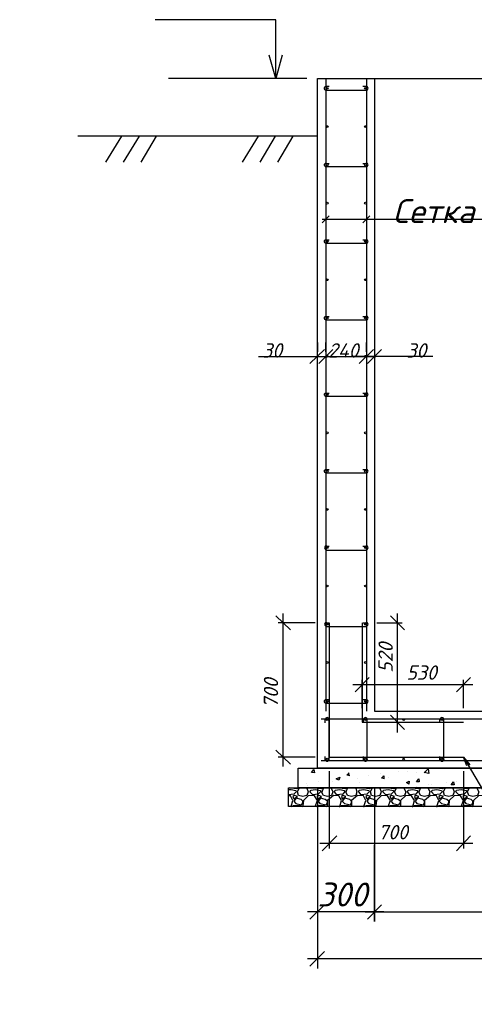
# Model space of a CAD drawing. Extents: x -119078 to 1619993, y 264752 to 340742.
# Tile 214 of 220: x 1216835 to 1221585, y 304850 to 315129. Entities that reach past the tile are written whole.
import ezdxf

# ---------------------------------------------------------------- set-up
doc = ezdxf.new("R2010")
doc.units = 0
doc.header["$MEASUREMENT"] = 0
doc.linetypes.add('CONTI', pattern=[0])
doc.layers.get('0').update_dxf_attribs({"color": 250, "linetype": 'CONTI'})
doc.layers.add('PDF _Геометрия', color=250, linetype='Continuous')
doc.layers.add('PDF _Текст', color=7, linetype='Continuous')
doc.styles.add('ICOCPEUR', font='isocpeui.ttf')
doc.styles.add('PDF ISOCPEUR Italic', font='isocpeui.ttf')

msp = doc.modelspace()

# ---------------------------------------------------------------- linework, layer by layer
at = {"layer": 'PDF _Геометрия', "color": 7, "lineweight": -3}
for points in [[(1219509.668, 314513.903), (1219509.668, 314759.846), (1219509.668, 315128.761), (1218249.21, 315128.761)], [(1219577.302, 314759.846), (1219509.668, 314513.903), (1219442.034, 314759.846)], [(1219835.542, 314513.903), (1218390.627, 314513.903)], [(1220032.297, 314513.903), (1220032.297, 307910.336)], [(1220456.548, 314513.903), (1220456.548, 307910.336)], [(1220542.628, 314513.903), (1220542.628, 307910.336), (1224545.349, 307910.336), (1224545.349, 314513.903)], [(1220419.657, 314433.972), (1220450.4, 314433.972)], [(1219946.217, 313911.343), (1217443.747, 313911.343)], [(1217898.742, 313911.343), (1217732.73, 313640.806)], [(1218083.199, 313911.343), (1217917.187, 313640.806)], [(1218261.507, 313911.343), (1218101.645, 313640.806)], [(1219325.211, 313911.343), (1219159.199, 313640.806)], [(1219503.519, 313911.343), (1219343.656, 313640.806)], [(1219687.976, 313911.343), (1219528.114, 313640.806)], [(1220038.445, 313628.509), (1220069.188, 313628.509)], [(1220419.657, 313628.509), (1220450.4, 313628.509)], [(1219995.405, 313007.503), (1220069.188, 313081.286)], [(1222454.834, 313044.394), (1219995.405, 313044.394)], [(1220419.657, 313007.503), (1220493.44, 313081.286)], [(1220038.445, 312829.194), (1220069.188, 312829.194)], [(1220419.657, 312829.194), (1220450.4, 312829.194)], [(1220038.445, 312029.88), (1220069.188, 312029.88)], [(1220419.657, 312029.88), (1220450.4, 312029.88)], [(1220038.445, 311230.565), (1220069.188, 311230.565)], [(1220419.657, 311230.565), (1220450.4, 311230.565)], [(1220038.445, 310431.251), (1220069.188, 310431.251)], [(1220419.657, 310431.251), (1220450.4, 310431.251)], [(1220038.445, 309631.936), (1220069.188, 309631.936)], [(1220419.657, 309631.936), (1220450.4, 309631.936)], [(1220450.4, 309588.896), (1220431.954, 309588.896), (1220038.445, 309588.896)], [(1220038.445, 308832.622), (1220069.188, 308832.622)], [(1220450.4, 308789.581), (1220431.954, 308789.581), (1220038.445, 308789.581)], [(1220419.657, 308832.622), (1220450.4, 308832.622)], [(1220419.657, 308033.307), (1220450.4, 308033.307)], [(1219983.108, 307830.404), (1225104.869, 307830.404)], [(1220026.148, 307787.364), (1220026.148, 307818.107)], [(1220063.039, 307818.107), (1220063.039, 307799.661), (1220063.039, 307400.004)], [(1220425.805, 307787.364), (1220425.805, 307818.107)], [(1220462.697, 307818.107), (1220462.697, 307799.661), (1220462.697, 307400.004)], [(1221225.12, 307787.364), (1221225.12, 307818.107)], [(1221262.011, 307818.107), (1221262.011, 307799.661), (1221262.011, 307400.004)], [(1219983.108, 307393.855), (1225104.869, 307393.855)], [(1220026.148, 307400.004), (1220026.148, 307436.895)], [(1220425.805, 307400.004), (1220425.805, 307436.895)], [(1221225.12, 307400.004), (1221225.12, 307436.895)], [(1221507.954, 307338.518), (1221471.063, 307430.747), (1221538.697, 307350.815)], [(1221471.063, 307430.747), (1221520.251, 307344.667), (1222049.029, 306446.975), (1222116.663, 306446.975), (1222294.971, 306446.975)]]:
    msp.add_lwpolyline(points, dxfattribs=at)
for points in [[(1225141.761, 314513.903), (1225141.761, 307313.924), (1219946.217, 307313.924), (1219946.217, 314513.903)], [(1219743.314, 307313.924), (1225344.664, 307313.924), (1225344.664, 307111.021), (1219743.314, 307111.021)], [(1219644.936, 307111.021), (1225443.041, 307111.021), (1225443.041, 306914.267), (1219644.936, 306914.267)]]:
    msp.add_lwpolyline(points, close=True, dxfattribs=at)
for points in [[(1220450.4, 314390.932), (1220431.954, 314390.932), (1220038.445, 314390.932, -0.928204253), (1220038.445, 314433.972), (1220069.188, 314433.972)], [(1220450.4, 313591.617), (1220431.954, 313591.617), (1220038.445, 313591.617, -0.928204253), (1220039.918, 313634.597)], [(1220450.4, 312792.303), (1220431.954, 312792.303), (1220038.445, 312792.303, -0.928204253), (1220039.918, 312835.283)], [(1220450.4, 311992.988), (1220431.954, 311992.988), (1220038.445, 311992.988, -0.928204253), (1220039.918, 312035.968)], [(1220450.4, 311193.674), (1220431.954, 311193.674), (1220038.445, 311193.674, -0.928204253), (1220039.918, 311236.654)], [(1220450.4, 310394.359), (1220431.954, 310394.359), (1220038.445, 310394.359, -0.928204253), (1220039.918, 310437.339)], [(1220450.4, 307990.267), (1220431.954, 307990.267), (1220038.445, 307990.267, -0.928204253), (1220038.445, 308033.307), (1220069.188, 308033.307)]]:
    msp.add_lwpolyline(points, format="xyb", dxfattribs=at)
at = {"layer": 'PDF _Геометрия', "color": 3, "lineweight": -3}
for points in [[(1219866.285, 311537.994), (1220019.999, 311685.56)], [(1219946.217, 311759.342), (1219946.217, 311660.965)], [(1220616.411, 311685.56), (1220468.845, 311537.994)], [(1220542.628, 311759.342), (1220542.628, 311660.965)], [(1219331.359, 311611.777), (1219946.217, 311611.777), (1220032.297, 311611.777), (1220179.862, 311611.777)], [(1219933.919, 311611.777), (1220554.925, 311611.777)], [(1221151.337, 311611.777), (1220542.628, 311611.777), (1220456.548, 311611.777), (1220302.834, 311611.777)], [(1219663.382, 308758.839), (1219509.668, 308906.404)], [(1219583.451, 308930.999), (1219583.451, 307332.37)], [(1220856.205, 308758.839), (1220708.64, 308906.404)], [(1220782.422, 307688.987), (1220782.422, 308930.999)], [(1219921.622, 308832.622), (1219534.262, 308832.622)], [(1220567.222, 308832.622), (1220831.611, 308832.622)], [(1220315.131, 308187.021), (1221569.44, 308187.021)], [(1220487.291, 308260.804), (1220339.725, 308113.238)], [(1220413.508, 307941.078), (1220413.508, 308236.21)], [(1221397.28, 308113.238), (1221544.846, 308260.804)], [(1221471.063, 307941.078), (1221471.063, 308236.21)], [(1220708.64, 307867.296), (1220856.205, 307719.73)], [(1220567.222, 307793.513), (1220831.611, 307793.513)], [(1219509.668, 307504.53), (1219663.382, 307356.964)], [(1219921.622, 307430.747), (1219534.262, 307430.747)], [(1220069.188, 307283.181), (1220069.188, 306477.718)], [(1221471.063, 307283.181), (1221471.063, 306477.718)], [(1219970.811, 306533.055), (1221569.44, 306533.055)], [(1220149.119, 306606.838), (1219995.405, 306453.124)], [(1221397.28, 306453.124), (1221544.846, 306606.838)]]:
    msp.add_lwpolyline(points, dxfattribs=at)
for points in [[(1219958.514, 311537.994), (1220106.079, 311685.56)], [(1220032.297, 311660.965), (1220032.297, 311759.342)], [(1220530.331, 311685.56), (1220382.765, 311537.994)], [(1220456.548, 311660.965), (1220456.548, 311759.342)]]:
    msp.add_lwpolyline(points, close=True, dxfattribs=at)
at = {"layer": 'PDF _Геометрия', "color": 1, "lineweight": -3}
for points in [[(1220069.188, 308832.622), (1220069.188, 307430.747), (1221471.063, 307430.747)], [(1220413.508, 308832.622), (1220413.508, 307793.513), (1221471.063, 307793.513)]]:
    msp.add_lwpolyline(points, dxfattribs=at)
at = {"layer": 'PDF _Геометрия', "color": 8, "lineweight": -3, "true_color": 0x767676}
for points in [[(1219847.839, 307307.775), (1219847.839, 307307.775)], [(1219897.028, 307289.33), (1219897.028, 307289.33)], [(1220284.388, 307233.992), (1220253.645, 307240.141), (1220278.239, 307264.735)], [(1220278.239, 307233.992), (1220272.091, 307264.735)], [(1220604.114, 307258.587), (1220604.114, 307258.587)], [(1220794.72, 307283.181), (1220794.72, 307283.181)], [(1220886.948, 307283.181), (1220886.948, 307283.181)], [(1220979.177, 307264.735), (1220979.177, 307264.735)], [(1221059.108, 307264.735), (1221102.148, 307307.775), (1221108.297, 307258.587), (1221059.108, 307270.884)], [(1221477.211, 307307.775), (1221477.211, 307307.775)], [(1219835.542, 307154.061), (1219835.542, 307154.061)], [(1219958.514, 307172.507), (1219958.514, 307172.507)], [(1220106.079, 307172.507), (1220106.079, 307172.507)], [(1220155.268, 307197.101), (1220155.268, 307197.101)], [(1220364.319, 307209.398), (1220364.319, 307209.398)], [(1220382.765, 307166.358), (1220382.765, 307166.358)], [(1220474.994, 307240.141), (1220474.994, 307240.141)], [(1220647.154, 307203.25), (1220616.411, 307209.398), (1220641.005, 307233.992), (1220641.005, 307203.25)], [(1220622.56, 307240.141), (1220622.56, 307240.141)], [(1220684.045, 307215.547), (1220684.045, 307215.547)], [(1221108.297, 307141.764), (1221108.297, 307141.764)], [(1221139.04, 307147.912), (1221139.04, 307147.912)], [(1221298.903, 307166.358), (1221298.903, 307166.358)], [(1221397.28, 307178.655), (1221397.28, 307178.655)], [(1219644.936, 307092.575), (1219669.531, 307092.575), (1219718.719, 307080.278), (1219724.868, 307067.981), (1219700.274, 307043.387), (1219644.936, 307037.238)], [(1219755.611, 307111.021), (1219731.016, 307098.724), (1219663.382, 307104.872), (1219657.234, 307111.021)], [(1219810.948, 307111.021), (1219835.542, 307104.872), (1219847.839, 307067.981), (1219835.542, 307031.09), (1219792.502, 307018.792), (1219749.462, 307031.09), (1219737.165, 307067.981), (1219755.611, 307104.872), (1219774.056, 307111.021)], [(1219749.462, 307117.17), (1219749.462, 307117.17)], [(1219841.691, 307135.615), (1219841.691, 307135.615)], [(1220007.702, 307111.021), (1219983.108, 307098.724), (1219921.622, 307104.872), (1219915.474, 307111.021)], [(1220063.039, 307111.021), (1220087.634, 307104.872), (1220106.079, 307067.981), (1220093.782, 307031.09), (1220050.742, 307018.792), (1220007.702, 307031.09), (1219989.257, 307067.981)], [(1219995.405, 307067.981), (1220007.702, 307104.872), (1220032.297, 307111.021)], [(1220087.634, 307111.021), (1220087.634, 307111.021)], [(1220265.942, 307111.021), (1220235.199, 307098.724), (1220173.714, 307104.872), (1220167.565, 307111.021)], [(1220315.131, 307111.021), (1220345.874, 307104.872), (1220358.171, 307067.981), (1220345.874, 307031.09), (1220302.834, 307018.792), (1220259.794, 307031.09), (1220241.348, 307067.981)], [(1220247.497, 307067.981), (1220259.794, 307104.872), (1220284.388, 307111.021)], [(1220518.034, 307111.021), (1220487.291, 307098.724), (1220425.805, 307104.872), (1220419.657, 307111.021)], [(1220573.371, 307111.021), (1220597.965, 307104.872), (1220610.262, 307067.981), (1220597.965, 307031.09), (1220554.925, 307018.792), (1220511.885, 307031.09), (1220499.588, 307067.981), (1220518.034, 307104.872), (1220536.48, 307111.021)], [(1220770.125, 307111.021), (1220745.531, 307098.724), (1220677.897, 307104.872), (1220677.897, 307111.021)], [(1220825.462, 307111.021), (1220850.057, 307104.872), (1220868.502, 307067.981), (1220856.205, 307031.09), (1220813.165, 307018.792), (1220770.125, 307031.09), (1220751.68, 307067.981), (1220770.125, 307104.872), (1220794.72, 307111.021)], [(1221028.365, 307111.021), (1220997.623, 307098.724), (1220936.137, 307104.872), (1220929.988, 307111.021)], [(1220979.177, 307123.318), (1220979.177, 307123.318)], [(1221077.554, 307111.021), (1221102.148, 307104.872), (1221120.594, 307067.981), (1221108.297, 307031.09), (1221065.257, 307018.792), (1221022.217, 307031.09), (1221003.771, 307067.981)], [(1221009.92, 307067.981), (1221022.217, 307104.872), (1221046.811, 307111.021)], [(1221280.457, 307111.021), (1221249.714, 307098.724), (1221188.228, 307104.872), (1221182.08, 307111.021)], [(1221335.794, 307111.021), (1221360.388, 307104.872), (1221372.685, 307067.981), (1221360.388, 307031.09), (1221317.348, 307018.792), (1221274.308, 307031.09), (1221262.011, 307067.981), (1221280.457, 307104.872), (1221298.903, 307111.021)], [(1221532.548, 307111.021), (1221507.954, 307098.724), (1221440.32, 307104.872), (1221440.32, 307111.021)], [(1221587.886, 307111.021), (1221612.48, 307104.872), (1221630.926, 307067.981), (1221618.628, 307031.09), (1221569.44, 307018.792), (1221526.4, 307031.09), (1221514.103, 307067.981), (1221532.548, 307104.872), (1221557.143, 307111.021)], [(1219669.531, 306914.267), (1219687.976, 306975.752), (1219663.382, 307024.941), (1219644.936, 307024.941)], [(1219921.622, 306914.267), (1219946.217, 306975.752), (1219915.474, 307024.941), (1219853.988, 307031.09), (1219798.651, 306975.752), (1219792.502, 306920.415), (1219798.651, 306914.267)], [(1220173.714, 306914.267), (1220179.862, 306914.267), (1220198.308, 306975.752), (1220167.565, 307024.941), (1220112.228, 307031.09), (1220050.742, 306975.752), (1220050.742, 306920.415), (1220050.742, 306914.267)], [(1220425.805, 306914.267), (1220431.954, 306914.267), (1220450.4, 306975.752), (1220425.805, 307024.941), (1220364.319, 307031.09), (1220302.834, 306975.752), (1220302.834, 306920.415), (1220308.982, 306914.267)], [(1220684.045, 306914.267), (1220708.64, 306975.752), (1220677.897, 307024.941), (1220616.411, 307031.09), (1220561.074, 306975.752), (1220554.925, 306920.415), (1220561.074, 306914.267)], [(1220936.137, 306914.267), (1220942.285, 306914.267), (1220960.731, 306975.752), (1220929.988, 307024.941), (1220868.502, 307031.09), (1220813.165, 306975.752), (1220813.165, 306920.415), (1220813.165, 306914.267)], [(1221188.228, 306914.267), (1221194.377, 306914.267), (1221212.823, 306975.752), (1221188.228, 307024.941), (1221126.743, 307031.09), (1221065.257, 306975.752), (1221065.257, 306920.415), (1221071.405, 306914.267)], [(1221446.468, 306914.267), (1221471.063, 306975.752), (1221440.32, 307024.941), (1221378.834, 307031.09), (1221323.497, 306975.752), (1221317.348, 306920.415), (1221323.497, 306914.267)], [(1221698.56, 306914.267), (1221704.708, 306914.267), (1221723.154, 306975.752), (1221692.411, 307024.941), (1221630.926, 307031.09), (1221575.588, 306975.752), (1221569.44, 306920.415), (1221575.588, 306914.267)], [(1219669.531, 306914.267), (1219669.531, 306914.267)], [(1219675.679, 306914.267), (1219694.125, 306926.564), (1219761.759, 306926.564), (1219786.354, 306914.267)], [(1219921.622, 306914.267), (1219921.622, 306914.267)], [(1219933.919, 306914.267), (1219946.217, 306926.564), (1220013.851, 306926.564), (1220038.445, 306914.267)], [(1220186.011, 306914.267), (1220198.308, 306926.564), (1220265.942, 306926.564), (1220290.537, 306914.267)], [(1220438.102, 306914.267), (1220456.548, 306926.564), (1220518.034, 306926.564), (1220548.777, 306914.267)], [(1220684.045, 306914.267), (1220684.045, 306914.267)], [(1220690.194, 306914.267), (1220708.64, 306926.564), (1220776.274, 306926.564), (1220800.868, 306914.267)], [(1220948.434, 306914.267), (1220960.731, 306926.564), (1221028.365, 306926.564), (1221052.96, 306914.267)], [(1221200.525, 306914.267), (1221218.971, 306926.564), (1221280.457, 306926.564), (1221311.2, 306914.267)], [(1221446.468, 306914.267), (1221446.468, 306914.267)], [(1221452.617, 306914.267), (1221471.063, 306926.564), (1221538.697, 306926.564), (1221563.291, 306914.267)]]:
    msp.add_lwpolyline(points, dxfattribs=at)
for points in [[(1219909.325, 307301.627), (1219915.474, 307264.735), (1219884.731, 307270.884)], [(1220179.862, 307221.695), (1220167.565, 307190.952), (1220142.971, 307203.25)], [(1220905.394, 307178.655), (1220899.245, 307147.912), (1220874.651, 307166.358)], [(1221003.771, 307203.25), (1221009.92, 307172.507), (1220979.177, 307172.507)], [(1221366.537, 307172.507), (1221372.685, 307141.764), (1221341.943, 307141.764)], [(1219878.582, 307086.427), (1219921.622, 307092.575), (1219976.959, 307080.278), (1219976.959, 307067.981), (1219952.365, 307043.387), (1219897.028, 307037.238), (1219866.285, 307067.981)], [(1220130.674, 307086.427), (1220179.862, 307092.575), (1220229.051, 307080.278), (1220229.051, 307067.981), (1220210.605, 307043.387), (1220149.119, 307037.238), (1220124.525, 307067.981)], [(1220382.765, 307086.427), (1220431.954, 307092.575), (1220481.142, 307080.278), (1220487.291, 307067.981), (1220462.697, 307043.387), (1220401.211, 307037.238), (1220376.617, 307067.981)], [(1220634.857, 307086.427), (1220684.045, 307092.575), (1220739.382, 307080.278), (1220739.382, 307067.981), (1220714.788, 307043.387), (1220659.451, 307037.238), (1220628.708, 307067.981)], [(1220893.097, 307086.427), (1220942.285, 307092.575), (1220991.474, 307080.278), (1220991.474, 307067.981), (1220973.028, 307043.387), (1220911.543, 307037.238), (1220886.948, 307067.981)], [(1221145.188, 307086.427), (1221194.377, 307092.575), (1221243.565, 307080.278), (1221249.714, 307067.981), (1221225.12, 307043.387), (1221163.634, 307037.238), (1221139.04, 307067.981)], [(1221397.28, 307086.427), (1221446.468, 307092.575), (1221501.806, 307080.278), (1221501.806, 307067.981), (1221477.211, 307043.387), (1221421.874, 307037.238), (1221391.131, 307067.981)], [(1219706.422, 307031.09), (1219687.976, 307018.792), (1219700.274, 306994.198), (1219737.165, 307018.792)], [(1219792.502, 306969.604), (1219774.056, 306988.05), (1219724.868, 307000.347), (1219700.274, 306969.604), (1219718.719, 306945.01), (1219780.205, 306932.712), (1219792.502, 306957.307)], [(1219958.514, 307031.09), (1219940.068, 307018.792), (1219952.365, 306994.198), (1219989.257, 307018.792)], [(1220050.742, 306969.604), (1220026.148, 306988.05), (1219976.959, 307000.347), (1219952.365, 306969.604), (1219970.811, 306945.01), (1220038.445, 306932.712), (1220050.742, 306957.307)], [(1220210.605, 307031.09), (1220198.308, 307018.792), (1220204.457, 306994.198), (1220241.348, 307018.792)], [(1220302.834, 306969.604), (1220284.388, 306988.05), (1220229.051, 307000.347), (1220204.457, 306969.604), (1220229.051, 306945.01), (1220290.537, 306932.712), (1220302.834, 306957.307)], [(1220468.845, 307031.09), (1220450.4, 307018.792), (1220462.697, 306994.198), (1220499.588, 307018.792)], [(1220554.925, 306969.604), (1220536.48, 306988.05), (1220487.291, 307000.347), (1220462.697, 306969.604), (1220481.142, 306945.01), (1220542.628, 306932.712), (1220554.925, 306957.307)], [(1220720.937, 307031.09), (1220702.491, 307018.792), (1220714.788, 306994.198), (1220751.68, 307018.792)], [(1220813.165, 306969.604), (1220788.571, 306988.05), (1220739.382, 307000.347), (1220714.788, 306969.604), (1220733.234, 306945.01), (1220794.72, 306932.712), (1220813.165, 306957.307)], [(1220973.028, 307031.09), (1220960.731, 307018.792), (1220966.88, 306994.198), (1221003.771, 307018.792)], [(1221065.257, 306969.604), (1221046.811, 306988.05), (1220991.474, 307000.347), (1220966.88, 306969.604), (1220985.325, 306945.01), (1221052.96, 306932.712), (1221065.257, 306957.307)], [(1221231.268, 307031.09), (1221212.823, 307018.792), (1221218.971, 306994.198), (1221262.011, 307018.792)], [(1221317.348, 306969.604), (1221298.903, 306988.05), (1221249.714, 307000.347), (1221218.971, 306969.604), (1221243.565, 306945.01), (1221305.051, 306932.712), (1221317.348, 306957.307)], [(1221483.36, 307031.09), (1221464.914, 307018.792), (1221477.211, 306994.198), (1221514.103, 307018.792)], [(1221569.44, 306969.604), (1221550.994, 306988.05), (1221501.806, 307000.347), (1221477.211, 306969.604), (1221495.657, 306945.01), (1221557.143, 306932.712), (1221569.44, 306957.307)]]:
    msp.add_lwpolyline(points, close=True, dxfattribs=at)
at = {"layer": 'PDF _Геометрия', "color": 251, "lineweight": -3, "true_color": 0x535353}
for points in [[(1219946.217, 307111.021), (1219946.217, 305715.295)], [(1220542.628, 307111.021), (1220542.628, 305715.295), (1220542.628, 306514.609)], [(1219946.217, 306514.609), (1219946.217, 305223.409)], [(1220641.005, 305813.672), (1219841.691, 305813.672)], [(1220019.999, 305887.455), (1219866.285, 305739.889)], [(1220444.251, 305813.672), (1224643.726, 305813.672)], [(1220019.999, 305401.718), (1219866.285, 305248.003)], [(1219841.691, 305327.935), (1225246.287, 305327.935)]]:
    msp.add_lwpolyline(points, dxfattribs=at)
msp.add_lwpolyline([(1220616.411, 305887.455), (1220468.845, 305739.889)], close=True, dxfattribs=at)
at = {"layer": 'PDF _Геометрия', "color": 7, "lineweight": -3}
for centre in [(1220047.668, 314412.451), (1220447.325, 314412.451), (1220047.668, 314012.794), (1220447.325, 314012.794), (1220047.668, 313613.137), (1220447.325, 313613.137), (1220047.668, 313213.48), (1220447.325, 313213.48), (1220047.668, 312813.822), (1220447.325, 312813.822), (1220047.668, 312414.165), (1220447.325, 312414.165), (1220047.668, 312014.508), (1220447.325, 312014.508), (1220047.668, 311614.85), (1220447.325, 311614.85), (1220047.668, 311215.193), (1220447.325, 311215.193), (1220047.668, 310815.536), (1220447.325, 310815.536), (1220047.668, 310415.879), (1220447.325, 310415.879), (1220047.668, 310016.221), (1220447.325, 310016.221), (1220047.668, 309616.564), (1220447.325, 309616.564), (1220047.668, 309216.907), (1220447.325, 309216.907), (1220047.668, 308817.25), (1220447.325, 308817.25), (1220047.668, 308417.592), (1220447.325, 308417.592), (1220047.668, 308011.787), (1220447.325, 308011.787), (1220047.668, 307821.181), (1220447.325, 307821.181), (1220846.982, 307821.181), (1221246.639, 307821.181), (1220047.668, 307409.226), (1220447.325, 307409.226), (1220846.982, 307409.226), (1221246.639, 307409.226)]:
    msp.add_circle(centre, 9.223, dxfattribs=at)
for centre, start, end in [((1220453.475, 314412.451), 274.2647908, 85.7352092), ((1220453.475, 313613.136), 274.2647908, 85.7352092), ((1220453.475, 312813.822), 274.2647907, 85.7352093), ((1220453.475, 312014.507), 274.2647908, 85.7352092), ((1220453.475, 311215.193), 274.2647907, 85.7352092), ((1220453.475, 310415.878), 274.2647908, 85.7352092), ((1220041.518, 309616.566), 94.2647908, 265.7352092), ((1220453.475, 309616.564), 274.2647907, 85.7352093), ((1220041.518, 308817.251), 94.2647908, 265.7352092), ((1220453.475, 308817.249), 274.2647908, 85.7352092), ((1220453.475, 308011.786), 274.2647907, 85.7352092), ((1220047.669, 307821.183), 4.2647901, 175.7352099), ((1220447.326, 307821.183), 4.2647901, 175.7352099), ((1221246.641, 307821.183), 4.2647901, 175.7352099), ((1220047.667, 307409.225), 184.2647901, 355.7352099), ((1220447.324, 307409.225), 184.2647901, 355.7352099), ((1221246.639, 307409.225), 184.2647901, 355.7352099)]:
    msp.add_arc(centre, 21.519, start, end, dxfattribs=at)

# ---------------------------------------------------------------- texts
at = {"linetype": 'Continuous', "lineweight": 25, "ltscale": 15, "insert": (12863.76, 311222.017), "char_height": 250, "width": 17877.44941, "attachment_point": 1, "style": 'ICOCPEUR'}
msp.add_mtext('\\pi4862.31;{\\H1.16667x;\\LАнтисейсмические мероприятия\\P\\pi0;\\H0.71428x;\\l       Для обеспечения сейсмостойкости несущих конструкций и фундаментов соблюдены все условия КМК 2.01.03-19 «Строительство в сейсмических районах».\\P\\pi5355.138;\\H1.4x;\\LАнтикоррозионная защита\\l\\P\\pi0;\\H0.71428x;       Защита конструкций от коррозии должна производиться в соответствии КМК 2.03.11-96 "Защита строительных конструкций от коррозии" ГОСТ 9.402-2004 «Покрытия лакокрасочные. Подготовка (металлических поверхностей перед окрашиванием». Антикоррозионное покрытие должно обеспечивать защиту конструкций. \\P       \\A1;Все несущие металлоконструкции грунтовать и\\A0; окрасить эмалью ПФ-115 (ГОСТ6465-76) за 2 раза по грунтовке ГФ-021 (ГОСТ 25129-82)\\A1;.\\P      Для железобетонных конструкций использовать бетон \\A0;на портландцементе по ГОСТ 10178-85*,\\A1; водонепроницаемости W\\A0;4\\A1; и морозостойкостью F100\\A0;.\\A1;\\P\\A0;       \\A1;Все \\A0;поверхности бетонных и ж.б конструкций, соприкасающиеся с грунтом обмазать \\A1;\\C256;горячим битумом за 2 раза\\A0;\\C0; по ГОСТ 28379-89.}\\P\\pi5566.64787;{\\H1.16666x;\\LАнтипросадочные мероприятия\\A1;\\l\\P\\pi0;\\H0.71428x;        В соответствии с требованиями КМК 2.02.01-98 приняты противопросадочные мероприятия для первого типа грунтовых условий. Для устранения просадочных свойств грунтов I типа предусмотрено уплотнение тяжелыми трамбовками грунтов в основании котлованов и устройство подготовки из бетона класса В7,5. Насыпные грунты и строительный мусор толщиной до 1,5м удалить и заменить засыпкой из ГПС до бетонной подготовки.}', dxfattribs=at)
at = {"layer": 'PDF _Текст', "lineweight": 30, "insert": (1220733.234, 313005.816), "char_height": 249.9788, "attachment_point": 7, "style": 'PDF ISOCPEUR Italic'}
msp.add_mtext('Сетка с-1', dxfattribs=at)
at = {"layer": 'PDF _Текст', "color": 3, "lineweight": 30, "char_height": 149.9857, "attachment_point": 7, "style": 'PDF ISOCPEUR Italic'}
for s, insert in [('30', (1219368.251, 311600.927)), ('240', (1220056.891, 311600.927)), ('30', (1220874.651, 311600.927)), ('530', (1220874.651, 308237.886)), ('700', (1220579.52, 306571.442))]:
    msp.add_mtext(s, dxfattribs=dict(at, insert=insert))
at = {"layer": 'PDF _Текст', "color": 3, "lineweight": 30, "char_height": 149.9857, "attachment_point": 7, "rotation": 90, "style": 'PDF ISOCPEUR Italic'}
for s, insert in [('520', (1220733.234, 308309.993)), ('700', (1219535.482, 307941.078))]:
    msp.add_mtext(s, dxfattribs=dict(at, insert=insert))
at = {"layer": 'PDF _Текст', "color": 251, "lineweight": 30, "true_color": 0x535353, "insert": (1219946.217, 305870.606), "char_height": 249.9788, "attachment_point": 7, "style": 'PDF ISOCPEUR Italic'}
msp.add_mtext('300', dxfattribs=at)

doc.saveas('drawing.dxf')
